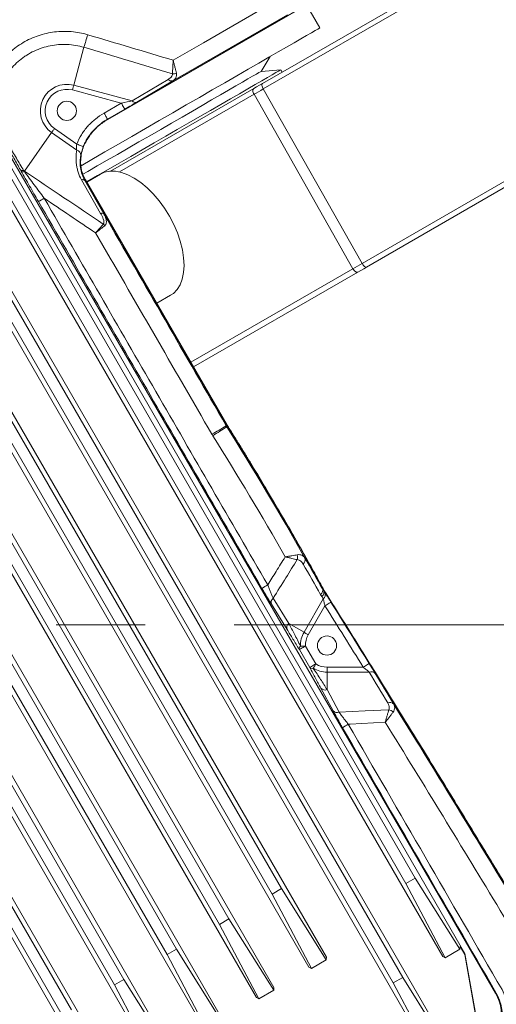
# Model space of a CAD drawing. Header units: millimetres. Extents: x 127 to 4201, y 49 to 2729.
# Tile 37 of 44: x 2692 to 2828, y 1582 to 1863. Entities that reach past the tile are written whole.
import ezdxf

# ---------------------------------------------------------------- set-up
doc = ezdxf.new("R2010")
doc.units = ezdxf.units.MM
doc.header["$LTSCALE"] = 10
doc.linetypes.add('CENTERX2', pattern=[20.32, 12.7, -2.54, 2.54, -2.54])
doc.styles.add('SLDTEXTSTYLE0', font='TXT', dxfattribs={"width": 0.75})
doc.dimstyles.new('SLDDIMSTYLE5', dxfattribs={"dimtxt": 31.75, "dimasz": 33.02, "dimexe": 0, "dimexo": 0.0625, "dimgap": -7.9375, "dimtad": 0, "dimtih": 1, "dimtoh": 1, "dimdec": 4, "dimlfac": 10, "dimzin": 12, "dimdsep": 46, "dimtxsty": 'SLDTEXTSTYLE0', "dimsah": 1, "dimcen": 0.09, "dimadec": 0, "dimazin": 3, "dimtfac": 1, "dimtdec": 0, "dimtofl": 0, "dimtmove": 0, "dimatfit": 3, "dimfxl": 1, "dimfrac": 2, "dimtolj": 1, "dimarcsym": 0})
doc.dimstyles.new('SLDDIMSTYLE6', dxfattribs={"dimtxt": 31.75, "dimasz": 33.02, "dimexe": 0, "dimexo": 0.0625, "dimgap": -7.9375, "dimtad": 0, "dimtih": 1, "dimtoh": 1, "dimdec": 0, "dimrnd": 1e-09, "dimzin": 12, "dimdsep": 46, "dimtxsty": 'SLDTEXTSTYLE0', "dimsah": 1, "dimcen": 0, "dimadec": 0, "dimazin": 3, "dimtfac": 1, "dimtofl": 0, "dimtmove": 0, "dimatfit": 3, "dimfxl": 1, "dimfrac": 2, "dimtolj": 1, "dimarcsym": 0})
doc.dimstyles.new('SLDDIMSTYLE7', dxfattribs={"dimtxt": 31.75, "dimasz": 33.02, "dimexe": 0, "dimexo": 0.0625, "dimgap": 7.9375, "dimtad": 0, "dimtih": 1, "dimtoh": 1, "dimdec": 0, "dimrnd": 1e-09, "dimzin": 12, "dimdsep": 46, "dimtxsty": 'SLDTEXTSTYLE0', "dimsah": 1, "dimcen": 0, "dimadec": 0, "dimazin": 3, "dimtfac": 1, "dimtdec": 0, "dimtofl": 0, "dimtmove": 0, "dimatfit": 3, "dimfxl": 1, "dimfrac": 2, "dimtolj": 1, "dimtzin": 12, "dimarcsym": 0})

# ---------------------------------------------------------------- blocks, each defined once
blk = doc.blocks.new('_D_9')
at = {"color": 7, "linetype": 'Continuous', "lineweight": 0}
for p, q in [((2774.85, 1380.41), (2998.27, 1072.91)), ((2737.12, 970.51), (2737.12, 1020.91)), ((2737.12, 1020.91), (2820.32, 1020.91)), ((2820.32, 1020.91), (2820.32, 970.51)), ((2820.32, 970.51), (2737.12, 970.51))]:
    blk.add_line(p, q, dxfattribs=at)
for start, end in [(291.98214, 306), (270, 284.5773)]:
    blk.add_arc((2549.9, 1690.02), 731.05, start, end, dxfattribs=at)
for points in [[(2979.6, 1098.59), (2949.57, 1083.97), (2955.35, 1075.61)], [(2549.9, 958.97), (2583.03, 954.64), (2582.8, 964.8)]]:
    blk.add_solid(points, dxfattribs=at)
at = {"color": 7, "linetype": 'Continuous', "lineweight": 0, "insert": (2746.8, 1011.43), "char_height": 31.75, "attachment_point": 1, "style": 'SLDTEXTSTYLE0'}
blk.add_mtext('36°', dxfattribs=at)
blk = doc.blocks.new('_D_10')
at = {"color": 7, "linetype": 'Continuous', "lineweight": 0}
for p, q in [((2705.56, 2039.64), (2860.16, 2386.87)), ((3246.2, 1758.66), (3246.2, 1809.06)), ((3246.2, 1809.06), (3352.86, 1809.06)), ((3352.86, 1809.06), (3352.86, 1758.66)), ((3352.86, 1758.66), (3246.2, 1758.66)), ((2774.85, 1380.41), (2998.27, 1072.91))]:
    blk.add_line(p, q, dxfattribs=at)
for start, end in [(9.37171, 66), (306, 5.38758)]:
    blk.add_arc((2549.9, 1690.02), 731.05, start, end, dxfattribs=at)
for points in [[(2847.25, 2357.87), (2874.93, 2339.17), (2879.27, 2348.35)], [(2979.6, 1098.59), (3008.95, 1114.56), (3002.8, 1122.64)]]:
    blk.add_solid(points, dxfattribs=at)
at = {"color": 7, "linetype": 'Continuous', "lineweight": 0, "char_height": 31.75, "attachment_point": 1, "style": 'SLDTEXTSTYLE0'}
for s, insert in [('120°', (3255.88, 1799.59)), ('3X', (3193.72, 1799.59))]:
    blk.add_mtext(s, dxfattribs=dict(at, insert=insert))
blk = doc.blocks.new('_D_11')
at = {"color": 7, "linetype": 'Continuous', "lineweight": 0}
for p, q in [((1903.48, 2106.58), (1903.48, 2157.64)), ((1903.48, 2157.64), (2041.09, 2157.64)), ((2041.09, 2157.64), (2041.09, 2106.58)), ((2107.82, 2132.11), (2044.32, 2132.11)), ((2288.28, 1951.65), (2107.82, 2132.11)), ((2041.09, 2106.58), (1903.48, 2106.58))]:
    blk.add_line(p, q, dxfattribs=at)
blk.add_solid([(2288.28, 1951.65), (2268.52, 1978.59), (2261.33, 1971.41)], dxfattribs=at)
at = {"color": 7, "linetype": 'Continuous', "lineweight": 0, "char_height": 31.75, "attachment_point": 1, "style": 'SLDTEXTSTYLE0'}
for s, insert in [('B.C.', (1806.37, 2148)), ('%%c', (1913.16, 2147.51)), ('740', (1961.04, 2148))]:
    blk.add_mtext(s, dxfattribs=dict(at, insert=insert))
blk = doc.blocks.new('_D_12')
at = {"color": 7, "linetype": 'Continuous', "lineweight": 0}
for p, q in [((2198.05, 2279.13), (2134.55, 2279.13)), ((2322.83, 2070.22), (2198.05, 2279.13))]:
    blk.add_line(p, q, dxfattribs=at)
for centre, start, end in [((2061.32, 2279.13), 153.4349, 206.5651), ((2077.47, 2279.13), 333.4349, 26.5651)]:
    blk.add_arc(centre, 57.08, start, end, dxfattribs=at)
blk.add_solid([(2322.83, 2070.22), (2310.26, 2101.17), (2301.54, 2095.96)], dxfattribs=at)
at = {"color": 7, "linetype": 'Continuous', "lineweight": 0, "char_height": 31.75, "attachment_point": 1, "style": 'SLDTEXTSTYLE0'}
for s, insert in [('%%c', (2010.27, 2294.53)), ('886', (2058.15, 2295.01))]:
    blk.add_mtext(s, dxfattribs=dict(at, insert=insert))

msp = doc.modelspace()

# ---------------------------------------------------------------- linework, layer by layer
at = {"color": 7, "linetype": 'Continuous', "lineweight": 15}
for p, q in [((2827.788864, 1584.811152), (2616.149169, 1949.83747)), ((2617.582303, 1945.074582), (2819.057797, 1596.10878)), ((2615.000096, 1937.659481), (2812.709068, 1595.217497)), ((2814.110343, 1569.666245), (2604.987041, 1931.878441)), ((2761.212428, 1844.706797), (2906.148617, 1928.385743)), ((2906.366383, 1926.809647), (2761.430194, 1843.130701)), ((2804.853563, 1617.668846), (2632.509795, 1916.177043)), ((2629.831922, 1914.630973), (2802.175705, 1616.122783)), ((2614.836541, 1905.973383), (2798.594658, 1587.694981)), ((2801.272516, 1589.241051), (2617.514406, 1907.519453)), ((2789.68889, 1793.281534), (2934.670185, 1876.986512)), ((2935.9524, 1875.964531), (2790.971135, 1792.259553)), ((2716.982936, 1834.45602), (2783.773233, 1873.017409)), ((2717.017849, 1834.395551), (2783.808147, 1872.956955)), ((2777.622034, 1860.604026), (2773.819585, 1867.190057)), ((2710.189332, 1855.035552), (2707.288568, 1844.209724)), ((2760.829796, 1848.158532), (2763.384541, 1852.384009)), ((2766.435702, 1848.608815), (2760.829796, 1848.158532)), ((2766.819512, 1847.944045), (2766.435702, 1848.608815)), ((2723.958944, 1839.742907), (2734.248956, 1845.856541)), ((2720.888798, 1839.101442), (2706.922536, 1842.84369)), ((2707.288568, 1844.209724), (2723.958944, 1839.742907)), ((2717.816059, 1819.651895), (2758.715068, 1843.264946)), ((2735.614826, 1845.490777), (2725.324814, 1839.377144)), ((2761.430194, 1843.130701), (2789.68889, 1793.281534)), ((2787.060102, 1791.763798), (2758.80139, 1841.612973)), ((2652.269219, 1838.477113), (2809.128021, 1566.789695)), ((2715.947871, 1836.248794), (2720.888798, 1839.101442)), ((2721.888651, 1837.369659), (2716.947724, 1834.517011)), ((2716.947724, 1834.517011), (2716.982936, 1834.45602)), ((2701.785346, 1831.826949), (2708.151047, 1827.369639)), ((2693.269392, 1819.664904), (2700.974186, 1830.668503)), ((2708.157216, 1825.638884), (2700.974186, 1830.668503)), ((2779.456948, 1595.057347), (2649.460343, 1820.218065)), ((2714.977731, 1818.81293), (2711.036895, 1816.537687)), ((2644.478013, 1817.341515), (2774.474611, 1592.180797)), ((2714.974378, 1807.58048), (2709.534799, 1817.16735)), ((2710.455422, 1817.008742), (2710.627084, 1817.10785)), ((2710.455422, 1817.008742), (2715.895002, 1807.421872)), ((2751.091366, 1747.02165), (2710.627084, 1817.10785)), ((2710.687553, 1817.142763), (2751.151835, 1747.05656)), ((2764.461552, 1586.399757), (2634.464961, 1811.560475)), ((2629.482632, 1808.683925), (2759.479229, 1583.523207)), ((2749.466171, 1577.742168), (2619.469573, 1802.902886)), ((2614.487243, 1800.026336), (2744.483848, 1574.865618)), ((2766.619121, 1614.632153), (2661.987712, 1795.85907)), ((2734.470789, 1569.084578), (2604.474188, 1794.245296)), ((2659.309839, 1794.313), (2763.941248, 1613.086083)), ((2599.491858, 1791.368746), (2729.488452, 1566.208028)), ((2788.473775, 1790.817701), (2741.533195, 1763.716542)), ((2751.623725, 1605.974563), (2646.992323, 1787.20148)), ((2719.475393, 1560.426989), (2589.478799, 1785.587707)), ((2644.314458, 1785.65541), (2748.945867, 1604.428494)), ((2731.036891, 1781.896667), (2734.977727, 1784.17191)), ((2584.496473, 1782.711157), (2714.493071, 1557.550439)), ((2736.628343, 1597.316974), (2631.996934, 1778.543891)), ((2629.319069, 1776.997821), (2733.950485, 1595.770904)), ((2721.632962, 1588.659384), (2617.001553, 1769.886301)), ((2614.32368, 1768.340231), (2718.955089, 1587.113314)), ((2599.328299, 1759.682641), (2703.959708, 1578.455725)), ((2706.637581, 1580.001795), (2602.006164, 1761.228711)), ((2750.851725, 1746.883293), (2751.091366, 1747.02165)), ((2751.000528, 1746.63634), (2751.234849, 1746.783343)), ((2778.358807, 1700.29514), (2778.458019, 1700.34893)), ((2778.628324, 1699.85265), (2778.715645, 1699.907316)), ((2764.259686, 1697.625247), (2768.733849, 1690.398738)), ((2773.07636, 1687.891592), (2778.582756, 1697.42896)), ((2778.582756, 1697.42896), (2778.158133, 1698.084422)), ((2768.227597, 1688.692241), (2763.753434, 1695.918749)), ((2779.068087, 1695.441159), (2774.301101, 1687.184485)), ((2768.733849, 1690.398738), (2773.07636, 1687.891592)), ((2774.700646, 1677.830788), (2771.745075, 1682.949996)), ((2773.476069, 1683.949387), (2776.43164, 1678.830179)), ((2779.645835, 1676.512912), (2779.645835, 1677.927125)), ((2779.645835, 1677.927125), (2789.985587, 1677.927125)), ((2791.71807, 1676.512912), (2779.645835, 1676.512912)), ((2779.645835, 1671.498618), (2779.645835, 1676.512912)), ((2781.388094, 1665.445899), (2777.914842, 1671.91344)), ((2779.645835, 1671.498618), (2783.119087, 1665.031076)), ((2802.175705, 1616.122783), (2804.853563, 1617.668846)), ((2813.425486, 1594.863624), (2802.175705, 1616.122783)), ((2804.853563, 1617.668846), (2817.639654, 1597.296679)), ((2763.941248, 1613.086083), (2766.619121, 1614.632153)), ((2775.191029, 1591.826932), (2763.941248, 1613.086083)), ((2766.619121, 1614.632153), (2779.405196, 1594.259986)), ((2748.945867, 1604.428494), (2751.623725, 1605.974563)), ((2760.195632, 1583.169342), (2748.945867, 1604.428494)), ((2751.623725, 1605.974563), (2764.409815, 1585.602396)), ((2817.639654, 1597.296679), (2817.69139, 1598.094047)), ((2819.018756, 1595.795021), (2817.69139, 1598.094047)), ((2733.950485, 1595.770904), (2736.628343, 1597.316974)), ((2745.200251, 1574.511753), (2733.950485, 1595.770904)), ((2736.628343, 1597.316974), (2749.414434, 1576.944807)), ((2817.639654, 1597.296679), (2813.425486, 1594.863624)), ((2819.018756, 1595.795021), (2819.057797, 1596.10878)), ((2823.037242, 1572.898829), (2819.018756, 1595.795021)), ((2823.105161, 1573.048153), (2819.057797, 1596.10878)), ((2779.405196, 1594.259986), (2775.191029, 1591.826932)), ((2779.405196, 1594.259986), (2779.456948, 1595.057347)), ((2813.425486, 1594.863624), (2812.709068, 1595.217497)), ((2775.191029, 1591.826932), (2774.474611, 1592.180797)), ((2718.955089, 1587.113314), (2721.632962, 1588.659384)), ((2730.20487, 1565.854163), (2718.955089, 1587.113314)), ((2721.632962, 1588.659384), (2734.419038, 1568.287217)), ((2798.594658, 1587.694981), (2801.272516, 1589.241051)), ((2809.844439, 1566.435822), (2798.594658, 1587.694981)), ((2801.272516, 1589.241051), (2814.058607, 1568.868884)), ((2764.409815, 1585.602396), (2760.195632, 1583.169342)), ((2764.409815, 1585.602396), (2764.461552, 1586.399757)), ((2827.788864, 1584.811152), (2828.012054, 1584.751354)), ((2760.195632, 1583.169342), (2759.479229, 1583.523207))]:
    msp.add_line(p, q, dxfattribs=at)
at = {"color": 8, "linetype": 'Continuous', "lineweight": 15}
for p, q in [((2758.80139, 1841.612973), (2720.384945, 1819.433221)), ((2740.770106, 1765.038253), (2787.060102, 1791.763798))]:
    msp.add_line(p, q, dxfattribs=at)
at = {"color": 7, "linetype": 'CENTERX2', "lineweight": 0}
msp.add_line((2549.904858, 1690.021747), (3351.079595, 1690.021747), dxfattribs=at)
at = {"color": 7, "linetype": 'Continuous', "lineweight": 15, "flags": 128}
for points in [[(2735.683192, 1851.347544), (2744.337042, 1856.331893), (2762.95801, 1867.057272)], [(2768.339162, 1864.344754), (2752.149855, 1855.017372), (2735.614826, 1845.490777)], [(2777.622034, 1860.604026), (2777.468522, 1860.515394), (2777.008955, 1860.250064), (2776.24615, 1859.80966), (2775.184815, 1859.196895), (2773.831506, 1858.415567), (2772.194539, 1857.470461), (2770.284032, 1856.367433), (2768.111755, 1855.113261), (2765.691106, 1853.715696), (2763.036986, 1852.18335), (2760.165785, 1850.525656), (2757.095193, 1848.75285), (2753.844147, 1846.875855), (2750.43269, 1844.906249), (2746.881847, 1842.856177), (2743.213524, 1840.73826), (2739.450325, 1838.565582), (2735.615452, 1836.351522), (2731.732552, 1834.109732), (2727.825572, 1831.854024), (2723.918592, 1829.598331), (2720.035692, 1827.356541), (2716.200818, 1825.142467), (2712.437619, 1822.969788), (2709.383701, 1821.206608)], [(2766.435702, 1848.608815), (2766.281237, 1848.519617), (2765.819122, 1848.252826), (2765.053322, 1847.810679), (2763.990347, 1847.196975), (2762.639289, 1846.416944), (2761.01168, 1845.477247), (2759.121378, 1844.385886), (2756.984537, 1843.152174), (2754.619365, 1841.786646), (2752.046068, 1840.300941), (2749.286567, 1838.707754), (2746.364434, 1837.020659), (2743.304585, 1835.254052), (2740.133126, 1833.423012), (2736.877133, 1831.543156), (2733.564352, 1829.630517), (2730.223079, 1827.701443), (2726.881792, 1825.772354), (2723.569025, 1823.859715), (2720.313017, 1821.979859), (2717.141558, 1820.148819), (2714.081709, 1818.382212), (2711.159577, 1816.695117), (2710.999389, 1816.602641)], [(2760.829796, 1848.158532), (2760.676612, 1848.070079), (2760.218521, 1847.805613), (2759.459932, 1847.367638), (2758.408164, 1846.760401), (2757.073333, 1845.989727), (2755.468299, 1845.063069), (2753.608529, 1843.989321), (2751.511921, 1842.778855), (2749.198665, 1841.443294), (2746.691053, 1839.995527), (2744.013225, 1838.449472), (2741.190975, 1836.820045), (2738.251467, 1835.122922), (2735.22303, 1833.374449), (2732.134809, 1831.591466), (2729.016577, 1829.791152), (2725.89833, 1827.990838), (2722.810124, 1826.207855), (2719.781687, 1824.459382), (2716.842179, 1822.762259), (2714.019929, 1821.132832), (2711.342086, 1819.586792), (2709.932451, 1818.772935)], [(2707.288568, 1844.209724), (2707.250928, 1844.069251), (2707.210128, 1843.916976), (2707.166557, 1843.75436), (2707.120632, 1843.582981), (2707.072799, 1843.40448), (2707.023521, 1843.220585), (2706.973274, 1843.033054), (2706.922536, 1842.84369)], [(2758.715068, 1843.264946), (2758.603622, 1843.168059), (2758.524542, 1843.025976), (2758.480807, 1842.844063), (2758.474057, 1842.629143), (2758.504559, 1842.389294), (2758.571167, 1842.13353), (2758.671363, 1841.871479), (2758.80139, 1841.612973)], [(2758.715068, 1843.264946), (2759.531413, 1843.73627), (2760.364269, 1844.217115), (2761.212428, 1844.706797)], [(2761.212428, 1844.706797), (2761.126344, 1844.624543), (2761.071672, 1844.496572), (2761.050482, 1844.327667), (2761.063565, 1844.124192), (2761.11043, 1843.89379), (2761.189316, 1843.645119), (2761.297246, 1843.387538), (2761.430194, 1843.130701)], [(2720.888798, 1839.101442), (2721.081753, 1838.767239), (2721.267452, 1838.445612), (2721.438919, 1838.148617), (2721.589719, 1837.88743), (2721.714159, 1837.671884), (2721.807589, 1837.510058), (2721.866493, 1837.40803), (2721.888651, 1837.369659)], [(2715.947871, 1836.248794), (2716.140826, 1835.914605), (2716.326524, 1835.592964), (2716.497992, 1835.295969), (2716.648792, 1835.034781), (2716.773232, 1834.819236), (2716.866662, 1834.657409), (2716.925566, 1834.555381), (2716.947724, 1834.517011)], [(2700.974186, 1830.668503), (2701.057603, 1830.787622), (2701.148023, 1830.916756), (2701.244582, 1831.054666), (2701.346357, 1831.199997), (2701.452349, 1831.351378), (2701.561545, 1831.507334), (2701.672901, 1831.666374), (2701.785346, 1831.826949)], [(2708.151047, 1827.369639), (2708.511327, 1827.231401), (2708.858077, 1827.098348), (2709.178259, 1826.975503), (2709.459831, 1826.867455), (2709.692215, 1826.778286), (2709.866663, 1826.71135), (2709.976648, 1826.66915), (2710.018028, 1826.65328)], [(2714.977731, 1818.81293), (2716.101681, 1819.318676), (2717.59436, 1819.633492), (2719.218795, 1819.624581), (2720.945989, 1819.292092), (2722.74514, 1818.641969), (2724.584122, 1817.685806), (2726.430138, 1816.44068), (2728.250225, 1814.928808)], [(2728.250225, 1814.928808), (2730.01193, 1813.177154), (2731.683795, 1811.216989), (2733.235975, 1809.083291), (2734.640797, 1806.814128), (2735.873182, 1804.449999), (2736.911138, 1802.033098), (2737.73614, 1799.60654), (2738.333468, 1797.213645), (2738.692467, 1794.897103), (2738.806714, 1792.69825), (2738.674198, 1790.656329), (2738.297258, 1788.807781), (2737.68263, 1787.185588), (2736.841296, 1785.818704), (2735.788246, 1784.731516), (2734.977727, 1784.17191)], [(2790.971135, 1792.259553), (2790.122961, 1791.769863), (2789.29012, 1791.289018), (2788.473775, 1790.817701)], [(2790.971135, 1792.259553), (2790.853997, 1792.225943), (2790.711989, 1792.244689), (2790.550713, 1792.315052), (2790.376474, 1792.434269), (2790.19614, 1792.597652), (2790.01679, 1792.798788), (2789.845456, 1793.029771), (2789.68889, 1793.281534)], [(2788.473775, 1790.817701), (2788.330709, 1790.769124), (2788.163801, 1790.77349), (2787.979607, 1790.830621), (2787.785356, 1790.938282), (2787.58869, 1791.09224), (2787.39733, 1791.28644), (2787.218799, 1791.513265), (2787.060102, 1791.763798)], [(2778.628324, 1699.85265), (2778.628339, 1699.852614), (2779.053067, 1699.197005)], [(2779.068087, 1695.441159), (2779.395287, 1695.645759), (2779.710193, 1695.84267), (2780.00096, 1696.024492), (2780.256663, 1696.184389), (2780.467709, 1696.316355), (2780.626138, 1696.415427), (2780.72602, 1696.477884), (2780.763586, 1696.501378)], [(2773.07636, 1687.891592), (2773.20229, 1687.818878), (2773.338829, 1687.740055), (2773.484622, 1687.655882), (2773.638268, 1687.567168), (2773.798306, 1687.47477), (2773.963188, 1687.379575), (2774.131333, 1687.282502), (2774.301101, 1687.184485)], [(2773.476069, 1683.949387), (2773.145576, 1683.758578), (2772.827228, 1683.57478), (2772.532721, 1683.404748), (2772.272889, 1683.254729), (2772.057255, 1683.130235), (2771.893759, 1683.035842), (2771.788408, 1682.975017), (2771.745075, 1682.949996)], [(2772.062276, 1683.915172), (2772.207652, 1683.918691), (2772.365262, 1683.922505), (2772.533556, 1683.926578), (2772.710924, 1683.93087), (2772.895669, 1683.935341), (2773.086001, 1683.939947), (2773.280089, 1683.944644), (2773.476069, 1683.949387)], [(2776.43164, 1678.830179), (2776.101162, 1678.639371), (2775.782813, 1678.455573), (2775.488307, 1678.28554), (2775.22846, 1678.135521), (2775.012841, 1678.011027), (2774.849345, 1677.916634), (2774.743994, 1677.855809), (2774.700646, 1677.830788)], [(2776.43164, 1678.830179), (2776.329552, 1678.66283), (2776.228433, 1678.497092), (2776.12928, 1678.334562), (2776.033034, 1678.176805), (2775.940632, 1678.02534), (2775.852953, 1677.881626), (2775.770848, 1677.747048), (2775.69512, 1677.6229)], [(2789.985587, 1677.927125), (2790.313368, 1678.130794), (2790.628825, 1678.326809), (2790.920113, 1678.507802), (2791.176279, 1678.666972), (2791.387682, 1678.798337), (2791.546409, 1678.896958), (2791.646455, 1678.95913), (2791.684096, 1678.982517)], [(2783.119087, 1665.031076), (2790.57983, 1665.421915), (2797.27063, 1665.77245)], [(2796.279003, 1662.169817), (2786.306371, 1661.646827), (2785.725524, 1661.616366)]]:
    msp.add_lwpolyline(points, dxfattribs=at)
at = {"color": 7, "linetype": 'Continuous', "lineweight": 15}
for centre, radius in [((2549.904858, 1690.021747), 565), ((2705.325217, 1836.882412), 2.75), ((2779.645837, 1684.098698), 2.75)]:
    msp.add_circle(centre, radius, dxfattribs=at)
at = {"color": 7, "linetype": 'CENTERX2', "lineweight": 0}
for radius in [442.846377, 370]:
    msp.add_circle((2549.904858, 1690.021747), radius, dxfattribs=at)
at = {"color": 7, "linetype": 'Continuous', "lineweight": 15}
for centre, radius, start, end in [((2571.819505, 1899.560845), 145.357184, 342.16261897, 343.64500914), ((2735.204557, 1846.691876), 1.269236, 221.15818839, 288.85902719), ((2735.731852, 1850.348593), 2.865761, 264.88967295, 288.34271369), ((2705.325217, 1836.882412), 7.585786, 75, 235), ((2705.325217, 1836.882412), 6.171573, 75, 235), ((2724.914529, 1840.57818), 1.269182, 221.15657774, 288.86063784), ((2707.763737, 1824.133054), 1.55639, 0.98993831, 75.35581643), ((2692.640602, 1820.715275), 0.902962, 230.55834338, 291.16762628), ((2692.829314, 1820.428386), 0.942716, 232.48991986, 293.2902374), ((2622.09106, 1866.391337), 85.145255, 326.63382587, 326.7163055), ((2709.866731, 1816.342883), 0.888778, 48.51988419, 111.92983611), ((2660.65739, 1877.247084), 75.682663, 298.88010644, 300.31476422), ((2715.306321, 1806.756071), 0.888727, 48.51786542, 111.93185488), ((2713.879031, 1802.360601), 2.846716, 36.93899572, 49.21855537), ((2690.063844, 1844.874054), 115.314161, 299.45621287, 301.81310579), ((2696.271358, 1827.00518), 97.233907, 301.45728278, 304.25388404), ((2757.657116, 1750.812413), 7.581485, 210.00017734, 212.10249694), ((2768.273477, 1709.404361), 2.962889, 345.16912237, 12.23890033), ((2771.932393, 1708.59586), 1.49176, 306.6271598, 19.04532872), ((2775.428528, 1678.527083), 26.194009, 119.08580946, 123.24691887), ((2785.648082, 1704.247462), 8.178976, 208.46702218, 212.04914538), ((2765.20322, 1696.416995), 1.533013, 127.98658662, 198.9662307), ((2777.634033, 1698.627901), 1.5289, 308.35459364, 21.8532741), ((2769.677416, 1689.190477), 1.533041, 127.98733954, 198.96547565), ((2779.645837, 1684.098698), 7.585786, 150, 181.38631517), ((2779.645837, 1684.098698), 6.171573, 150, 181.38631517), ((2772.709388, 1683.167791), 0.988601, 130.88723783, 192.72698649), ((2775.371429, 1678.557034), 0.988626, 227.27349326, 289.11197907), ((2779.645837, 1684.098698), 7.585786, 238.61368483, 270), ((2779.645837, 1684.098698), 6.171573, 238.61368483, 270), ((2792.320157, 1675.164187), 1.477014, 42.04093706, 114.05654756), ((2779.071237, 1672.919907), 1.533044, 221.03462466, 292.01248028), ((2797.60341, 1666.343148), 1.478189, 41.95342551, 114.00147859), ((2796.601851, 1662.942526), 2.907875, 48.02248206, 76.70357469), ((2782.54448, 1666.452327), 1.533012, 221.03376868, 292.01333625), ((2794.974335, 1644.755343), 19.231084, 118.74617995, 124.43687811)]:
    msp.add_arc(centre, radius, start, end, dxfattribs=at)
for centre, major_axis, ratio, start_param, end_param in [((2771.829631, 1849.104594), (25.987403, 14.990177), 0.0007800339, 1.9820511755, 2.0954802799), ((2720.793427, 1839.127), (4.38237, 0.895896), 0.0098702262, 4.7321364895, 5.5175346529), ((2721.793274, 1837.395213), (4.899784, 2.827896), 0.0123407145, 4.7247328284, 5.5101309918), ((2800.088334, 1799.255423), (25.987403, 14.990177), 0.0007800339, 1.9820511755, 2.0954802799), ((2786.718628, 1703.629382), (8.834047, -5.100339), 0.9998476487, 4.1769805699, 4.2400365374), ((2816.77587, 1578.470696), (10.983264, -6.459649), 0.9964492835, 5.7691621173, 7.3387404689)]:
    msp.add_ellipse(centre, major_axis=major_axis, ratio=ratio, start_param=start_param, end_param=end_param, dxfattribs=at)
for points, knots in [([(2681.841326, 1841.416714), (2682.201007, 1842.983099), (2682.714175, 1844.485343), (2683.704315, 1846.646468), (2684.07139, 1847.351353), (2684.678974, 1848.384853), (2684.891678, 1848.726335), (2685.33247, 1849.395058), (2685.560575, 1849.722472), (2686.7389, 1851.325474), (2687.801361, 1852.499912), (2689.27934, 1853.832868), (2689.582503, 1854.092639), (2690.204272, 1854.598265), (2690.522584, 1854.84379), (2691.489732, 1855.551108), (2692.154231, 1855.98662), (2693.521753, 1856.787289), (2694.224779, 1857.152443), (2695.669637, 1857.811884), (2696.412878, 1858.106651), (2698.694205, 1858.877492), (2700.242299, 1859.228061), (2702.603847, 1859.517304), (2703.397649, 1859.573972), (2704.598581, 1859.597552), (2705.00129, 1859.595084), (2705.801887, 1859.569529), (2706.200687, 1859.546494), (2708.187285, 1859.380707), (2709.753121, 1859.087717), (2711.294877, 1858.630045)], [0, 0, 0, 0, 0.125, 0.125, 0.1875, 0.1875, 0.21875, 0.21875, 0.25, 0.25, 0.375, 0.375, 0.40625, 0.40625, 0.4375, 0.4375, 0.5, 0.5, 0.5625, 0.5625, 0.625, 0.625, 0.75, 0.75, 0.8125, 0.8125, 0.84375, 0.84375, 0.875, 0.875, 1, 1, 1, 1]), ([(2710.189336, 1855.035553), (2708.625951, 1855.507407), (2707.032405, 1855.779952), (2705.003433, 1855.875773), (2704.594525, 1855.882462), (2703.781762, 1855.870686), (2703.377369, 1855.852331), (2702.170031, 1855.760662), (2701.372904, 1855.650875), (2699.79404, 1855.334845), (2699.012302, 1855.128611), (2697.464779, 1854.61619), (2696.713072, 1854.314536), (2695.257687, 1853.625983), (2694.553048, 1853.238753), (2693.530769, 1852.593294), (2693.195806, 1852.367343), (2692.537684, 1851.893446), (2692.213538, 1851.644635), (2690.641896, 1850.359803), (2689.530205, 1849.198242), (2688.077728, 1847.258454), (2687.627552, 1846.573884), (2686.822807, 1845.169789), (2686.465914, 1844.448233), (2685.841375, 1842.966833), (2685.573728, 1842.20699), (2685.240941, 1841.037757), (2685.141209, 1840.641696), (2684.967013, 1839.847172), (2684.89252, 1839.449086), (2684.581743, 1837.45462), (2684.527766, 1835.846315), (2684.673893, 1834.224905)], [0, 0, 0, 0, 0.125, 0.125, 0.15625, 0.15625, 0.1875, 0.1875, 0.25, 0.25, 0.3125, 0.3125, 0.375, 0.375, 0.4375, 0.4375, 0.46875, 0.46875, 0.5, 0.5, 0.625, 0.625, 0.6875, 0.6875, 0.75, 0.75, 0.8125, 0.8125, 0.84375, 0.84375, 0.875, 0.875, 1, 1, 1, 1]), ([(2735.476595, 1847.494225), (2735.496261, 1847.748285), (2735.515517, 1848.023899), (2735.54382, 1848.467634), (2735.553156, 1848.620642), (2735.571632, 1848.937024), (2735.58078, 1849.10069), (2735.607302, 1849.595996), (2735.623976, 1849.935485), (2735.647498, 1850.458458), (2735.655116, 1850.635782), (2735.666034, 1850.902444), (2735.669588, 1850.991406), (2735.676524, 1851.169483), (2735.679948, 1851.259695), (2735.683196, 1851.34755)], [0, 0, 0, 0, 0.25, 0.25, 0.375, 0.375, 0.5, 0.5, 0.75, 0.75, 0.875, 0.875, 0.9375, 0.9375, 1, 1, 1, 1]), ([(2736.633701, 1847.628434), (2736.578587, 1847.873826), (2736.516196, 1848.139975), (2736.412377, 1848.56839), (2736.37605, 1848.716102), (2736.299898, 1849.021509), (2736.259993, 1849.179486), (2736.137771, 1849.65754), (2736.05212, 1849.985159), (2735.917472, 1850.489782), (2735.87137, 1850.660873), (2735.801369, 1850.918147), (2735.777904, 1851.003974), (2735.730715, 1851.17577), (2735.706695, 1851.262798), (2735.683196, 1851.34755)], [0, 0, 0, 0, 0.25, 0.25, 0.375, 0.375, 0.5, 0.5, 0.75, 0.75, 0.875, 0.875, 0.9375, 0.9375, 1, 1, 1, 1]), ([(2734.248951, 1845.856544), (2734.584549, 1846.055934), (2734.882096, 1846.281569), (2735.227804, 1846.689414), (2735.323822, 1846.83553), (2735.455052, 1847.150632), (2735.489554, 1847.31861), (2735.476595, 1847.494225)], [0, 0, 0, 0, 0.5, 0.5, 0.75, 0.75, 1, 1, 1, 1]), ([(2736.633701, 1847.628434), (2736.687066, 1847.390831), (2736.697241, 1847.165038), (2736.642394, 1846.740561), (2736.578215, 1846.545399), (2736.292779, 1846.003917), (2735.993041, 1845.719792), (2735.614824, 1845.490783)], [0, 0, 0, 0, 0.25, 0.25, 0.5, 0.5, 1, 1, 1, 1]), ([(2708.151047, 1827.369645), (2708.514645, 1828.31724), (2708.965496, 1829.212621), (2709.754798, 1830.488058), (2710.036965, 1830.901793), (2710.638762, 1831.706846), (2710.960053, 1832.099929), (2711.967467, 1833.230321), (2712.693725, 1833.918104), (2714.245422, 1835.174229), (2715.070927, 1835.742491), (2715.947877, 1836.248799)], [0, 0, 0, 0, 0.25, 0.25, 0.375, 0.375, 0.5, 0.5, 0.75, 0.75, 1, 1, 1, 1]), ([(2716.947725, 1834.517012), (2716.852082, 1834.461792), (2716.754382, 1834.404119), (2716.563154, 1834.288678), (2716.278418, 1834.112977), (2715.999939, 1833.929736), (2715.451216, 1833.553331), (2715.09636, 1833.289189), (2714.064644, 1832.457177), (2713.420199, 1831.850246), (2712.525556, 1830.853063), (2712.239718, 1830.505901), (2711.703281, 1829.793434), (2711.451314, 1829.42672), (2710.980866, 1828.671697), (2710.762374, 1828.283395), (2710.361243, 1827.48367), (2710.178842, 1827.072397), (2710.018021, 1826.653274)], [0, 0, 0, 0, 0.03125, 0.03125, 0.0625, 0.125, 0.125, 0.25, 0.25, 0.5, 0.5, 0.625, 0.625, 0.75, 0.75, 0.875, 0.875, 1, 1, 1, 1]), ([(2712.158416, 1830.269926), (2712.847146, 1831.071357), (2714.249463, 1832.703145), (2716.061073, 1833.864864), (2716.982936, 1834.45602)], [0, 0, 0, 0, 0.491136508, 1, 1, 1, 1]), ([(2692.066951, 1820.017947), (2691.46665, 1821.093845), (2690.845215, 1822.200461), (2689.578757, 1824.436439), (2688.930994, 1825.57068), (2688.099217, 1827.013161), (2687.931146, 1827.303952), (2687.59619, 1827.882122), (2687.429479, 1828.169207), (2686.931537, 1829.024753), (2686.602498, 1829.5875), (2685.623142, 1831.255516), (2684.980561, 1832.340623), (2684.345544, 1833.406013)], [0, 0, 0, 0, 0.25, 0.25, 0.5, 0.5, 0.5625, 0.5625, 0.625, 0.625, 0.75, 0.75, 1, 1, 1, 1]), ([(2684.673893, 1834.224905), (2685.328602, 1833.06109), (2685.994176, 1831.879428), (2687.018134, 1830.07508), (2687.36373, 1829.468324), (2687.889558, 1828.54961), (2688.066072, 1828.241942), (2688.421705, 1827.623644), (2688.60067, 1827.31329), (2689.490721, 1825.773739), (2690.196598, 1824.565797), (2691.245412, 1822.783087), (2691.593322, 1822.193671), (2692.285473, 1821.023105), (2692.628492, 1820.444008), (2692.966664, 1819.873236)], [0, 0, 0, 0, 0.25, 0.25, 0.375, 0.375, 0.4375, 0.4375, 0.5, 0.5, 0.75, 0.75, 0.875, 0.875, 1, 1, 1, 1]), ([(2710.627084, 1817.10785), (2710.145121, 1818.182389), (2709.167508, 1820.361984), (2709.227373, 1824.075148), (2710.186925, 1827.332135), (2711.391122, 1829.115019), (2711.88881, 1829.851874)], [0, 0, 0, 0, 0.2585413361, 0.5244252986, 0.8034479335, 1, 1, 1, 1]), ([(2708.157214, 1825.638891), (2708.12288, 1825.888433), (2708.097319, 1826.165612), (2708.09051, 1826.606552), (2708.093547, 1826.758117), (2708.112292, 1827.06167), (2708.127956, 1827.214835), (2708.151047, 1827.369645)], [0, 0, 0, 0, 0.5, 0.5, 0.75, 0.75, 1, 1, 1, 1]), ([(2710.018021, 1826.653274), (2709.929674, 1826.423029), (2709.84939, 1826.195868), (2709.703298, 1825.747113), (2709.636799, 1825.522818), (2709.520916, 1825.095003), (2709.471553, 1824.892306), (2709.386162, 1824.508293), (2709.35006, 1824.326237), (2709.319901, 1824.159951)], [0, 0, 0, 0, 0.25, 0.25, 0.5, 0.5, 0.75, 0.75, 1, 1, 1, 1]), ([(2709.534797, 1817.167347), (2709.122753, 1817.893544), (2708.806055, 1818.624472), (2708.443547, 1819.726448), (2708.341457, 1820.09655), (2708.175125, 1820.82579), (2708.110394, 1821.185721), (2707.964282, 1822.253286), (2707.930671, 1822.94877), (2707.968497, 1824.313019), (2708.039819, 1824.981814), (2708.157214, 1825.638891)], [0, 0, 0, 0, 0.25, 0.25, 0.375, 0.375, 0.5, 0.5, 0.75, 0.75, 1, 1, 1, 1]), ([(2709.319901, 1824.159951), (2709.220724, 1823.61312), (2709.15858, 1823.055917), (2709.119921, 1821.917491), (2709.143428, 1821.336328), (2709.258825, 1820.439768), (2709.31071, 1820.136857), (2709.445858, 1819.521479), (2709.529588, 1819.207974), (2709.730498, 1818.582176), (2709.847813, 1818.268609), (2710.052658, 1817.797093), (2710.125766, 1817.639725), (2710.243294, 1817.403354), (2710.283782, 1817.32451), (2710.367507, 1817.16671), (2710.411724, 1817.08602), (2710.455424, 1817.008739)], [0, 0, 0, 0, 0.25, 0.25, 0.5, 0.5, 0.625, 0.625, 0.75, 0.75, 0.875, 0.875, 0.9375, 0.9375, 0.96875, 0.96875, 1, 1, 1, 1]), ([(2697.210483, 1810.976898), (2696.352198, 1812.464291), (2695.507787, 1813.935945), (2694.26568, 1816.115622), (2693.855789, 1816.837478), (2693.046508, 1818.269279), (2692.647009, 1818.979346), (2692.255294, 1819.680582)], [0, 0, 0, 0, 0.5, 0.5, 0.75, 0.75, 1, 1, 1, 1]), ([(2693.20206, 1819.562483), (2693.655394, 1818.940431), (2694.116469, 1818.311205), (2695.048739, 1817.043408), (2695.520812, 1816.403699), (2696.942361, 1814.482623), (2697.897349, 1813.198918), (2698.858222, 1811.91285)], [0, 0, 0, 0, 0.25, 0.25, 0.5, 0.5, 1, 1, 1, 1]), ([(2698.858222, 1811.91285), (2709.487523, 1793.490141), (2720.12257, 1775.070036), (2741.402398, 1738.23799), (2752.0473, 1719.82571), (2762.69513, 1701.417834)], [0, 0, 0, 0, 0.5, 0.5, 1, 1, 1, 1]), ([(2761.067711, 1700.433542), (2750.417635, 1718.851165), (2739.770753, 1737.271568), (2718.484753, 1774.11913), (2707.845659, 1792.54631), (2697.210483, 1810.976898)], [0, 0, 0, 0, 0.5, 0.5, 1, 1, 1, 1]), ([(2715.73844, 1804.516151), (2715.824702, 1804.59821), (2715.874277, 1804.706526), (2715.925134, 1804.943724), (2715.926787, 1805.072576), (2715.892334, 1805.460987), (2715.819025, 1805.728394), (2715.631617, 1806.263025), (2715.516718, 1806.528193), (2715.262572, 1807.056063), (2715.122902, 1807.318721), (2714.974378, 1807.580483)], [0, 0, 0, 0, 0.125, 0.125, 0.25, 0.25, 0.5, 0.5, 0.75, 0.75, 1, 1, 1, 1]), ([(2715.895006, 1807.421875), (2716.061934, 1807.124243), (2716.20876, 1806.826535), (2716.448604, 1806.230909), (2716.542376, 1805.932363), (2716.645722, 1805.337519), (2716.654818, 1805.049591), (2716.529264, 1804.50578), (2716.390347, 1804.256872), (2716.154346, 1804.071375)], [0, 0, 0, 0, 0.25, 0.25, 0.5, 0.5, 0.75, 0.75, 1, 1, 1, 1]), ([(2715.73844, 1804.516151), (2715.447121, 1804.181193), (2715.110428, 1803.797352), (2714.542561, 1803.154183), (2714.348407, 1802.934921), (2714.050231, 1802.599072), (2713.949674, 1802.485956), (2713.746198, 1802.257358), (2713.641768, 1802.140183), (2713.539375, 1802.025435)], [0, 0, 0, 0, 0.5, 0.5, 0.75, 0.75, 0.875, 0.875, 1, 1, 1, 1]), ([(2716.154346, 1804.071375), (2715.805906, 1803.7975), (2715.404526, 1803.482832), (2714.729266, 1802.954511), (2714.498652, 1802.77424), (2714.14484, 1802.497891), (2714.025579, 1802.404778), (2713.784373, 1802.21653), (2713.660639, 1802.120001), (2713.539375, 1802.025435)], [0, 0, 0, 0, 0.5, 0.5, 0.75, 0.75, 0.875, 0.875, 1, 1, 1, 1]), ([(2778.458013, 1700.34893), (2774.181118, 1708.236964), (2769.759114, 1716.043645), (2760.669701, 1731.51734), (2756.003427, 1739.182247), (2751.234849, 1746.783343)], [0, 0, 0, 0, 0.5, 0.5, 1, 1, 1, 1]), ([(2751.293994, 1746.820448), (2751.850019, 1745.932358), (2752.958867, 1744.161293), (2754.606645, 1741.505684), (2756.236945, 1738.860514), (2757.849007, 1736.225306), (2759.443023, 1733.600182), (2761.018934, 1730.985105), (2762.57675, 1728.380081), (2764.116464, 1725.785107), (2765.638075, 1723.20018), (2767.141581, 1720.625302), (2768.626985, 1718.060472), (2770.094285, 1715.505691), (2771.543492, 1712.960964), (2772.974591, 1710.426283), (2774.387653, 1707.901687), (2775.782444, 1705.387049), (2777.159872, 1702.882862), (2778.067147, 1701.214051), (2778.519392, 1700.382209)], [0, 0, 0, 0, 0.05838401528, 0.11643185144, 0.17414410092, 0.23152136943, 0.28856427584, 0.3452734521, 0.40164954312, 0.45769320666, 0.51340511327, 0.56878594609, 0.62383640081, 0.67855718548, 0.73294902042, 0.78701263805, 0.84074878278, 0.89415821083, 0.9472416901, 1, 1, 1, 1]), ([(2762.69513, 1701.417834), (2763.50138, 1702.71255), (2764.307987, 1704.007027), (2765.114937, 1705.301273), (2765.973553, 1706.678385), (2766.832558, 1708.055235), (2767.691938, 1709.431833)], [0.0020831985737, 0.0020831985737, 0.0020831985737, 0.0020831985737, 0.0066615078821, 0.0066615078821, 0.0066615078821, 0.0115329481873, 0.0115329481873, 0.0115329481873, 0.0115329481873]), ([(2771.137655, 1708.64596), (2770.06398, 1706.928478), (2768.990878, 1705.21061), (2767.918378, 1703.492336), (2766.698019, 1701.537173), (2765.478439, 1699.581486), (2764.259682, 1697.625247)], [0.000937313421, 0.000937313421, 0.000937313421, 0.000937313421, 0.007017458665, 0.007017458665, 0.007017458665, 0.013935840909, 0.013935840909, 0.013935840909, 0.013935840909]), ([(2771.169033, 1710.032458), (2770.93609, 1709.992404), (2770.685681, 1709.949311), (2770.152388, 1709.857432), (2769.86748, 1709.808298), (2769.273849, 1709.705794), (2768.96688, 1709.652729), (2768.494117, 1709.570896), (2768.335072, 1709.54335), (2768.01459, 1709.487806), (2767.851429, 1709.459509), (2767.691938, 1709.431833)], [0, 0, 0, 0, 0.25, 0.25, 0.5, 0.5, 0.75, 0.75, 0.875, 0.875, 1, 1, 1, 1]), ([(2771.137655, 1708.64596), (2770.90694, 1708.701251), (2770.65889, 1708.759805), (2770.130544, 1708.882962), (2769.848242, 1708.948023), (2769.25997, 1709.082185), (2768.955741, 1709.150896), (2768.487143, 1709.255763), (2768.329492, 1709.290885), (2768.011802, 1709.36135), (2767.850054, 1709.397067), (2767.691938, 1709.431833)], [0, 0, 0, 0, 0.25, 0.25, 0.5, 0.5, 0.75, 0.75, 0.875, 0.875, 1, 1, 1, 1]), ([(2772.822382, 1707.39867), (2772.630748, 1707.729126), (2772.404982, 1708.017619), (2771.990059, 1708.356581), (2771.837103, 1708.453963), (2771.507891, 1708.59488), (2771.328831, 1708.63993), (2771.137655, 1708.64596)], [0, 0, 0, 0, 0.5, 0.5, 0.75, 0.75, 1, 1, 1, 1]), ([(2771.169033, 1710.032458), (2771.42451, 1710.076387), (2771.66473, 1710.082262), (2772.104986, 1710.028813), (2772.308545, 1709.968808), (2772.670942, 1709.796442), (2772.830994, 1709.684537), (2773.114395, 1709.416101), (2773.238102, 1709.258549), (2773.342489, 1709.082646)], [0, 0, 0, 0, 0.25, 0.25, 0.5, 0.5, 0.75, 0.75, 1, 1, 1, 1]), ([(2763.753431, 1695.918749), (2763.563322, 1696.225807), (2763.361764, 1696.555591), (2763.044165, 1697.080563), (2762.935732, 1697.260648), (2762.713816, 1697.630842), (2762.599788, 1697.821872), (2762.255291, 1698.401319), (2762.022094, 1698.796564), (2761.549109, 1699.603756), (2761.308148, 1700.017745), (2761.067711, 1700.433542)], [0, 0, 0, 0, 0.25, 0.25, 0.375, 0.375, 0.5, 0.5, 0.75, 0.75, 1, 1, 1, 1]), ([(2762.69513, 1701.417834), (2762.829971, 1701.073727), (2762.965965, 1700.730687), (2763.235561, 1700.058783), (2763.369693, 1699.728545), (2763.636489, 1699.080659), (2763.768168, 1698.765481), (2764.020847, 1698.170815), (2764.142848, 1697.888865), (2764.259682, 1697.625247)], [0, 0, 0, 0, 0.25, 0.25, 0.5, 0.5, 0.75, 0.75, 1, 1, 1, 1]), ([(2778.358806, 1700.295143), (2778.476377, 1700.067399), (2778.489101, 1699.783383), (2778.300656, 1699.196575), (2778.099858, 1698.894945), (2777.825634, 1698.63488)], [0, 0, 0, 0, 0.5, 0.5, 1, 1, 1, 1]), ([(2778.628322, 1699.852647), (2778.767354, 1699.620581), (2778.797833, 1699.321278), (2778.630945, 1698.693671), (2778.433956, 1698.366789), (2778.15813, 1698.084422)], [0, 0, 0, 0, 0.5, 0.5, 1, 1, 1, 1]), ([(2877.045755, 1537.434095), (2868.088819, 1552.730362), (2850.174892, 1583.322989), (2817.481084, 1637.536205), (2793.419803, 1676.249252), (2778.71563, 1699.907317)], [0, 0, 0, 0, 0.279997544, 0.5599967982, 1, 1, 1, 1]), ([(2778.774817, 1699.944366), (2780.359561, 1697.411086), (2783.517669, 1692.362714), (2788.226191, 1684.810208), (2792.892042, 1677.306945), (2797.514392, 1669.852405), (2802.093439, 1662.446714), (2806.629113, 1655.089828), (2811.121416, 1647.781749), (2815.570334, 1640.522468), (2819.975859, 1633.311981), (2824.337986, 1626.150284), (2828.65671, 1619.037375), (2832.932029, 1611.973252), (2837.163943, 1604.957916), (2841.352455, 1597.991367), (2845.497568, 1591.073609), (2849.599288, 1584.204645), (2853.657623, 1577.384479), (2857.672589, 1570.61312), (2861.644176, 1563.890563), (2865.572477, 1557.216863), (2869.457225, 1550.591864), (2873.299478, 1544.016181), (2875.840831, 1539.645353), (2877.106146, 1537.469162)], [0, 0, 0, 0, 0.0472002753, 0.0940616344, 0.1405841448, 0.1867678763, 0.232612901, 0.2781192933, 0.3232871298, 0.3681164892, 0.4126074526, 0.4567601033, 0.5005745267, 0.5440508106, 0.5871890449, 0.6299893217, 0.6724517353, 0.7145763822, 0.7563633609, 0.7978127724, 0.8389247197, 0.8796993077, 0.9201366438, 0.9602368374, 1, 1, 1, 1]), ([(2779.068091, 1695.441159), (2778.985097, 1695.793303), (2778.901534, 1696.142326), (2778.777959, 1696.649218), (2778.737065, 1696.815353), (2778.65807, 1697.132593), (2778.61969, 1697.284866), (2778.582755, 1697.42896)], [0, 0, 0, 0, 0.5, 0.5, 0.75, 0.75, 1, 1, 1, 1]), ([(2779.053059, 1699.197004), (2779.171772, 1699.013734), (2779.298527, 1698.816748), (2779.566318, 1698.398402), (2779.708649, 1698.174997), (2780.001399, 1697.713552), (2780.150495, 1697.477619), (2780.453823, 1696.995899), (2780.608858, 1696.748826), (2780.76359, 1696.501378)], [0, 0, 0, 0, 0.25, 0.25, 0.5, 0.5, 0.75, 0.75, 1, 1, 1, 1]), ([(2771.745075, 1682.949996), (2771.416718, 1683.496724), (2771.106706, 1684.007939), (2770.502879, 1684.999015), (2770.209507, 1685.478016), (2769.342708, 1686.889242), (2768.782173, 1687.79651), (2768.227597, 1688.692241)], [0, 0, 0, 0, 0.25, 0.25, 0.5, 0.5, 1, 1, 1, 1]), ([(2768.733848, 1690.398738), (2769.005339, 1689.905496), (2769.276528, 1689.405829), (2769.819605, 1688.386828), (2770.091737, 1687.866913), (2770.638946, 1686.799312), (2770.913389, 1686.252503), (2771.473582, 1685.118775), (2771.758929, 1684.531829), (2772.062271, 1683.915172)], [0, 0, 0, 0, 0.25, 0.25, 0.5, 0.5, 0.75, 0.75, 1, 1, 1, 1]), ([(2777.914841, 1671.913441), (2777.416363, 1672.84166), (2776.90979, 1673.782818), (2776.120398, 1675.240252), (2775.85216, 1675.733986), (2775.296115, 1676.751813), (2775.008791, 1677.275155), (2774.700651, 1677.830789)], [0, 0, 0, 0, 0.5, 0.5, 0.75, 0.75, 1, 1, 1, 1]), ([(2775.695116, 1677.622901), (2776.079492, 1677.048873), (2776.445733, 1676.507396), (2777.147383, 1675.455464), (2777.483008, 1674.945399), (2778.456465, 1673.438436), (2779.062669, 1672.462655), (2779.645837, 1671.498619)], [0, 0, 0, 0, 0.25, 0.25, 0.5, 0.5, 1, 1, 1, 1]), ([(2791.718074, 1676.512912), (2791.590598, 1676.619113), (2791.456347, 1676.730144), (2791.177725, 1676.95941), (2791.032326, 1677.078475), (2790.591527, 1677.438026), (2790.291327, 1677.681105), (2789.98559, 1677.927126)], [0, 0, 0, 0, 0.25, 0.25, 0.5, 0.5, 1, 1, 1, 1]), ([(2791.684099, 1678.982517), (2792.003184, 1678.468992), (2792.311235, 1677.969931), (2792.755971, 1677.244108), (2792.900708, 1677.006921), (2793.171265, 1676.561448), (2793.298679, 1676.350568), (2793.417082, 1676.153286)], [0, 0, 0, 0, 0.5, 0.5, 0.75, 0.75, 1, 1, 1, 1]), ([(2797.27063, 1665.772451), (2797.211493, 1665.531023), (2797.145336, 1665.271094), (2797.000044, 1664.717041), (2796.920225, 1664.420449), (2796.75045, 1663.803862), (2796.660966, 1663.485489), (2796.520864, 1662.996352), (2796.473379, 1662.832066), (2796.376996, 1662.501529), (2796.327536, 1662.333397), (2796.279007, 1662.169817)], [0, 0, 0, 0, 0.25, 0.25, 0.5, 0.5, 0.75, 0.75, 0.875, 0.875, 1, 1, 1, 1]), ([(2797.27063, 1665.772451), (2797.344769, 1665.929823), (2797.385436, 1666.094223), (2797.415376, 1666.421602), (2797.405023, 1666.587089), (2797.316017, 1667.076942), (2797.183771, 1667.389857), (2797.002143, 1667.693525)], [0, 0, 0, 0, 0.25, 0.25, 0.5, 0.5, 1, 1, 1, 1]), ([(2798.702727, 1667.331355), (2798.898071, 1666.997302), (2798.998759, 1666.642651), (2798.974345, 1666.072516), (2798.936013, 1665.879209), (2798.793269, 1665.491966), (2798.687791, 1665.296031), (2798.546744, 1665.104262)], [0, 0, 0, 0, 0.5, 0.5, 0.75, 0.75, 1, 1, 1, 1]), ([(2798.702727, 1667.331355), (2810.316523, 1648.578241), (2821.838369, 1629.772129), (2844.664252, 1592.031001), (2855.966817, 1573.097041), (2867.134776, 1554.084604)], [0, 0, 0, 0, 0.5, 0.5, 1, 1, 1, 1]), ([(2784.099198, 1660.616173), (2783.846717, 1661.052548), (2783.598386, 1661.484741), (2783.232083, 1662.126794), (2783.111021, 1662.339766), (2782.871057, 1662.763532), (2782.751533, 1662.975438), (2782.402397, 1663.597023), (2782.18162, 1663.993558), (2781.869048, 1664.560649), (2781.767977, 1664.74503), (2781.572482, 1665.103884), (2781.477805, 1665.278835), (2781.388088, 1665.445899)], [0, 0, 0, 0, 0.25, 0.25, 0.375, 0.375, 0.5, 0.5, 0.75, 0.75, 0.875, 0.875, 1, 1, 1, 1]), ([(2783.119083, 1665.031076), (2783.293814, 1664.786846), (2783.485883, 1664.524338), (2783.889855, 1663.981232), (2784.103135, 1663.698729), (2784.550512, 1663.113535), (2784.78178, 1662.814597), (2785.248349, 1662.21773), (2785.485192, 1661.917788), (2785.725525, 1661.616366)], [0, 0, 0, 0, 0.25, 0.25, 0.5, 0.5, 0.75, 0.75, 1, 1, 1, 1]), ([(2798.546744, 1665.104262), (2798.402099, 1664.907601), (2798.243881, 1664.695871), (2797.90235, 1664.244562), (2797.717478, 1664.002973), (2797.329303, 1663.500742), (2797.127045, 1663.241421), (2796.813672, 1662.843016), (2796.70799, 1662.709206), (2796.494512, 1662.439988), (2796.385488, 1662.303048), (2796.279007, 1662.169817)], [0, 0, 0, 0, 0.25, 0.25, 0.5, 0.5, 0.75, 0.75, 0.875, 0.875, 1, 1, 1, 1]), ([(2861.442357, 1554.251976), (2850.79591, 1572.362628), (2840.028715, 1590.402956), (2818.294608, 1626.368914), (2807.328985, 1644.293668), (2796.279007, 1662.169817)], [0, 0, 0, 0, 0.5, 0.5, 1, 1, 1, 1]), ([(2823.366587, 1567.413331), (2823.966894, 1567.799427), (2825.16748, 1568.571603), (2826.694674, 1570.088593), (2827.955273, 1571.824535), (2828.907668, 1573.748585), (2829.515577, 1575.804022), (2829.778103, 1577.930161), (2829.666251, 1580.064826), (2829.180446, 1582.403725), (2828.437524, 1583.896465), (2828.012054, 1584.751354)], [0, 0, 0, 0, 0.1072973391, 0.2145899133, 0.3218549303, 0.4291181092, 0.5360798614, 0.6430413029, 0.7499050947, 0.8567711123, 1, 1, 1, 1]), ([(2829.64126, 1585.775155), (2830.127364, 1584.935947), (2830.526051, 1584.058337), (2830.993633, 1582.684619), (2831.127096, 1582.217724), (2831.345608, 1581.281842), (2831.517229, 1580.339689), (2831.596287, 1579.385159), (2831.628334, 1578.424342), (2831.620609, 1577.938091), (2831.5256, 1576.492152), (2831.36866, 1575.547635), (2830.996147, 1574.159341), (2830.848962, 1573.701356), (2830.507087, 1572.795256), (2830.313767, 1572.351288), (2829.67495, 1571.060877), (2829.16877, 1570.249114), (2828.288177, 1569.10476), (2827.972464, 1568.733895), (2827.312015, 1568.031613), (2826.966601, 1567.698902), (2825.885871, 1566.754746), (2825.106499, 1566.196757), (2824.265927, 1565.713025)], [0, 0, 0, 0, 0.125, 0.125, 0.1875, 0.1875, 0.25, 0.3125, 0.3125, 0.375, 0.375, 0.5, 0.5, 0.5625, 0.5625, 0.625, 0.625, 0.75, 0.75, 0.8125, 0.8125, 0.875, 0.875, 1, 1, 1, 1])]:
    msp.add_open_spline(points, degree=3, knots=knots, dxfattribs=at)
for points in [[(2711.294877, 1858.630045), (2719.428585, 1856.215548), (2727.557851, 1853.787458), (2735.683196, 1851.34755)], [(2735.476595, 1847.494225), (2727.051878, 1850.021278), (2718.623, 1852.535687), (2710.189336, 1855.035553)], [(2692.255294, 1819.680582), (2692.192326, 1819.793305), (2692.129547, 1819.905758), (2692.066951, 1820.017947)], [(2692.966664, 1819.873236), (2693.044834, 1819.769604), (2693.123302, 1819.666024), (2693.20206, 1819.562483)], [(2692.966664, 1819.873236), (2693.066882, 1819.802877), (2693.167788, 1819.73343), (2693.269385, 1819.664899)], [(2693.269385, 1819.664899), (2700.745545, 1814.594528), (2708.235803, 1809.545707), (2715.73844, 1804.516151)], [(2713.539375, 1802.025435), (2708.64028, 1805.312912), (2703.746405, 1808.608513), (2698.858222, 1811.91285)], [(2715.895006, 1807.421875), (2727.544967, 1787.24037), (2739.197249, 1767.060878), (2750.851728, 1746.883294)], [(2746.770538, 1744.466349), (2735.694087, 1763.652115), (2724.616876, 1782.838982), (2713.539375, 1802.025435)], [(2747.014103, 1744.061791), (2746.930455, 1744.19513), (2746.849239, 1744.330028), (2746.770538, 1744.466349)], [(2750.851728, 1746.883294), (2750.899808, 1746.800075), (2750.949425, 1746.717729), (2751.000527, 1746.636338)], [(2751.000526, 1746.636339), (2758.74489, 1734.2978), (2766.22217, 1721.791435), (2773.342489, 1709.082646)], [(2751.151835, 1747.056561), (2751.19777, 1746.977), (2751.245172, 1746.89827), (2751.293994, 1746.820448)], [(2767.691938, 1709.431833), (2761.075667, 1721.137245), (2754.159933, 1732.670881), (2747.014103, 1744.061791)], [(2773.342489, 1709.082646), (2775.031499, 1706.169827), (2776.704043, 1703.240956), (2778.358808, 1700.29514)], [(2777.825634, 1698.63488), (2776.175206, 1701.57269), (2774.507038, 1704.493623), (2772.822382, 1707.39867)], [(2778.358808, 1700.295141), (2778.444799, 1700.143367), (2778.534709, 1699.995949), (2778.62832, 1699.85265)], [(2778.519392, 1700.382209), (2778.599968, 1700.233598), (2778.685113, 1700.087652), (2778.774817, 1699.944366)], [(2789.98559, 1677.927126), (2786.354812, 1683.770365), (2782.715475, 1689.608271), (2779.068091, 1695.441159)], [(2780.76359, 1696.501378), (2784.411984, 1690.666876), (2788.052329, 1684.827352), (2791.684099, 1678.982517)], [(2797.002143, 1667.693525), (2795.243356, 1670.634089), (2793.481975, 1673.573878), (2791.718074, 1676.512912)], [(2793.417082, 1676.153286), (2795.181505, 1673.21341), (2796.943411, 1670.272773), (2798.702727, 1667.331355)], [(2828.01205, 1584.751352), (2813.372612, 1610.033913), (2798.73465, 1635.321104), (2784.099198, 1660.616173)], [(2785.725525, 1661.616366), (2800.361836, 1636.329303), (2815.001095, 1611.049862), (2829.64126, 1585.775155)]]:
    msp.add_open_spline(points, degree=3, dxfattribs=at)

# ---------------------------------------------------------------- dimensions: what is measured, and where the dimension line sits
at = {"color": 7, "linetype": 'Continuous', "lineweight": 0}
dim = msp.add_angular_dim_2l(base=(3216.151821, 1389.112774), line1=((2767.385401, 1390.685459), (2549.904858, 1690.021747)), line2=((2700.397416, 2028.033566), (2549.904858, 1690.021747)), text='3X<>', dimstyle='SLDDIMSTYLE5', dxfattribs=at)
dim.commit()
dim.dimension.update_dxf_attribs({"geometry": '_D_10', "text_midpoint": (3274.904858, 1783.863244), "dimtype": 162})
for p1, p2, text, dimstyle, picture, middle in [((2776.981429, 1309.825555), (2322.828286, 2070.217938), '(<>)', 'SLDDIMSTYLE7', '_D_12', (2069.397359, 2282.352175)), ((2811.534367, 1428.392238), (2288.275349, 1951.651256), 'B.C. <>', 'SLDDIMSTYLE6', '_D_11', (1925.345724, 2132.109879))]:
    dim = msp.add_diameter_dim_2p(p1=p1, p2=p2, text=text, dimstyle=dimstyle, dxfattribs=at)
    dim.commit()
    dim.dimension.update_dxf_attribs({"geometry": picture, "text_midpoint": middle, "dimtype": 163})
dim = msp.add_angular_dim_2l(base=(2642.651547, 964.880879), line1=((2549.904858, 1690.021747), (2549.904858, 891.819622)), line2=((2767.385401, 1390.685459), (2549.904858, 1690.021747)), dimstyle='SLDDIMSTYLE5', dxfattribs=at)
dim.commit()
dim.dimension.update_dxf_attribs({"geometry": '_D_9', "text_midpoint": (2778.7242, 995.707023), "dimtype": 162})

doc.saveas('drawing.dxf')
